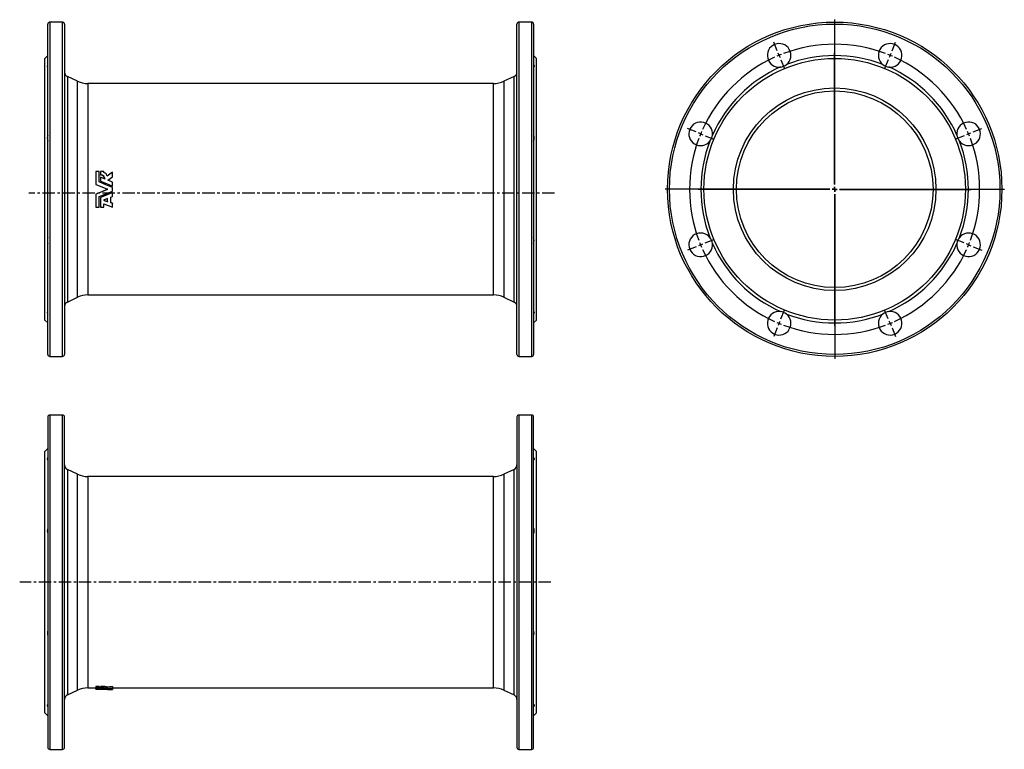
# Model space of a CAD drawing. Extents: x 100 to 1101, y 58 to 800.
import ezdxf

# ---------------------------------------------------------------- set-up
doc = ezdxf.new("R2010")
doc.units = 0
doc.linetypes.add('CENTERX2', pattern=[20.32, 12.7, -2.54, 2.54, -2.54])
doc.layers.get('0').update_dxf_attribs({"linetype": 'CONTINUOUS'})
doc.layers.add('FORMAT', color=7, linetype='CONTINUOUS')

# ---------------------------------------------------------------- blocks, each defined once
blk = doc.blocks.new('SW_CENTERMARKSYMBOL_0')
at = {"layer": 'FORMAT', "color": 0}
for p, q in [((0, 5), (0, 172.5)), ((-5, 0), (-172.5, 0)), ((0, 0), (-2.5, 0)), ((0, 0), (0, 2.5)), ((0, 0), (0, -2.5)), ((0, 0), (2.5, 0)), ((5, 0), (172.5, 0)), ((0, -5), (0, -172.5))]:
    blk.add_line(p, q, dxfattribs=at)
blk = doc.blocks.new('SW_CENTERMARKSYMBOL_1')
at = {"layer": 'FORMAT', "color": 0}
for p, q in [((-1.9, 4.6), (-5.5, 13.4)), ((114.8, 4.6), (118.4, 13.4)), ((0, 0), (-1, 2.3)), ((0, 0), (1, -2.3)), ((56.4, -131.3), (56.4, 2.5)), ((112.9, 0), (111.9, -2.3)), ((112.9, 0), (113.8, 2.3)), ((1.9, -4.6), (5.5, -13.4)), ((111, -4.6), (107.3, -13.4)), ((-84.4, -77.9), (-93.2, -74.3)), ((-79.8, -79.8), (-82.1, -78.9)), ((-79.8, -79.8), (-77.5, -80.8)), ((192.7, -79.8), (190.4, -80.8)), ((192.7, -79.8), (195, -78.9)), ((197.3, -77.9), (206.1, -74.3)), ((-75.2, -81.7), (-66.4, -85.4)), ((188.1, -81.7), (179.3, -85.4)), ((51.4, -136.3), (-82.3, -136.3)), ((56.4, -136.3), (53.9, -136.3)), ((56.4, -136.3), (56.4, -133.8)), ((56.4, -136.3), (56.4, -138.8)), ((56.4, -136.3), (58.9, -136.3)), ((61.4, -136.3), (195.2, -136.3)), ((56.4, -141.3), (56.4, -275)), ((-75.2, -190.8), (-66.4, -187.2)), ((188.1, -190.8), (179.3, -187.2)), ((-84.4, -194.6), (-93.2, -198.3)), ((-79.8, -192.7), (-82.1, -193.7)), ((-79.8, -192.7), (-77.5, -191.8)), ((192.7, -192.7), (190.4, -191.8)), ((192.7, -192.7), (195, -193.7)), ((197.3, -194.6), (206.1, -198.3)), ((1.9, -267.9), (5.5, -259.1)), ((111, -267.9), (107.3, -259.1)), ((0, -272.5), (1, -270.2)), ((112.9, -272.5), (111.9, -270.2)), ((-1.9, -277.2), (-5.5, -285.9)), ((0, -272.5), (-1, -274.9)), ((112.9, -272.5), (113.8, -274.9)), ((114.8, -277.2), (118.4, -285.9))]:
    blk.add_line(p, q, dxfattribs=at)
for start, end in [(69.4422, 110.5578), (112.5, 113.4711), (111.5289, 112.5), (67.5, 68.4711), (66.5289, 67.5), (114.4422, 155.5578), (24.4422, 65.5578), (157.5, 158.4711), (156.5289, 157.5), (22.5, 23.4711), (21.5289, 22.5), (159.4422, 200.5578), (339.4422, 20.5578), (201.5289, 202.5), (202.5, 203.4711), (204.4422, 245.5578), (294.4422, 335.5578), (336.5289, 337.5), (337.5, 338.4711), (246.5289, 247.5), (247.5, 248.4711), (249.4422, 290.5578), (291.5289, 292.5), (292.5, 293.4711)]:
    blk.add_arc((56.4, -136.3), 147.5, start, end, dxfattribs=at)

msp = doc.modelspace()

# ---------------------------------------------------------------- linework, layer by layer
at = {"color": 7, "linetype": 'CONTINUOUS'}
for p, q in [((128.3, 459.7), (128.3, 795.7)), ((143.3, 797.7), (130.3, 797.7)), ((145.3, 795.7), (145.3, 627.7)), ((605.3, 459.7), (605.3, 795.7)), ((620.3, 797.7), (607.3, 797.7)), ((622.3, 795.7), (622.3, 627.7)), ((128.3, 763.7), (125.3, 760.7)), ((625.3, 760.7), (622.3, 763.7)), ((125.3, 627.7), (125.3, 760.7)), ((625.3, 627.7), (625.3, 760.7)), ((158.5, 737.5), (148.2, 742.3)), ((602.4, 742.3), (592.1, 737.5)), ((581.5, 735.2), (169.1, 735.2)), ((180.6, 645.8), (177.1, 645.8)), ((180.6, 645.6), (180.6, 645.8)), ((185.4, 645.8), (182, 645.8)), ((182, 645.8), (182, 642.4)), ((185.4, 644.8), (185.4, 645.8)), ((185.4, 645.6), (185.4, 645.8)), ((185.4, 644.8), (185.4, 645.6)), ((177.1, 632.5), (177.1, 632.6)), ((186.5, 638.1), (182, 639.9)), ((182, 635.9), (182, 636)), ((189.4, 636.8), (194.2, 640.5)), ((194.2, 634.9), (189.4, 636.8)), ((189.5, 636.8), (194.2, 640.3)), ((194.2, 640.3), (194.2, 640.5)), ((194.2, 634.8), (194.2, 634.9)), ((194.2, 630.9), (194.2, 631)), ((125.3, 494.7), (125.3, 627.7)), ((145.3, 627.7), (145.3, 459.7)), ((177.1, 622.8), (177.1, 622.7)), ((194.2, 625.8), (194.2, 629.5)), ((622.3, 627.7), (622.3, 459.7)), ((625.3, 494.7), (625.3, 627.7)), ((182, 619.4), (182, 619.3)), ((189.1, 618.3), (184.8, 616.6)), ((184.8, 616.6), (189.1, 614.9)), ((185, 616.7), (189.1, 615.1)), ((185.4, 609.5), (185.4, 612.9)), ((185.4, 612.9), (194.2, 609.5)), ((189.1, 615.1), (189.1, 614.9)), ((192.3, 619.7), (194.2, 620.5)), ((194.2, 613.5), (192.3, 614.2)), ((194.2, 613.3), (192.3, 614)), ((194.2, 613.5), (194.2, 613.3)), ((177.1, 609.7), (177.1, 609.5)), ((177.1, 609.5), (180.6, 609.5)), ((182, 609.7), (182, 609.5)), ((182, 609.5), (185.4, 609.5)), ((148.2, 513), (158.5, 517.8)), ((169.1, 520.2), (581.5, 520.2)), ((592.1, 517.8), (602.4, 513)), ((125.3, 494.7), (128.3, 491.7)), ((622.3, 491.7), (625.3, 494.7)), ((130.3, 457.7), (143.3, 457.7)), ((607.3, 457.7), (620.3, 457.7)), ((128.3, 396.1), (128.3, 60.1)), ((143.3, 398.1), (130.3, 398.1)), ((145.3, 60.1), (145.3, 396.1)), ((605.3, 396.1), (605.3, 60.1)), ((620.3, 398.1), (607.3, 398.1)), ((622.3, 60.1), (622.3, 396.1)), ((128.3, 364.1), (125.3, 361.1)), ((125.3, 95.1), (125.3, 361.1)), ((625.3, 361.1), (622.3, 364.1)), ((625.3, 95.1), (625.3, 361.1)), ((158.5, 338), (148.2, 342.8)), ((602.4, 342.8), (592.1, 338)), ((581.5, 335.6), (169.1, 335.6)), ((169.1, 120.6), (177.1, 120.6)), ((180.6, 122.1), (177.1, 122.1)), ((177.1, 122.1), (177.1, 120.7)), ((177.1, 120.7), (177.1, 119.2)), ((180.6, 120.7), (177.1, 120.7)), ((177.1, 120.6), (177.1, 119.2)), ((180.6, 122.1), (180.6, 120.7)), ((182, 120.9), (180.6, 120.9)), ((185.4, 122.1), (182, 122.1)), ((182, 122.1), (182, 120.7)), ((182, 121.3), (182, 119.8)), ((182, 120.9), (182, 119.5)), ((185.4, 120.7), (182, 120.7)), ((182, 120.7), (182, 120.1)), ((185.4, 122.1), (185.4, 120.7)), ((185.4, 120.5), (185.4, 120.7)), ((188.8, 121.4), (188.8, 119.9)), ((194.2, 120.6), (581.5, 120.6)), ((148.2, 113.5), (158.5, 118.3)), ((186.5, 119.6), (182, 119.8)), ((189.1, 119.1), (194.2, 119.1)), ((189.4, 119.5), (194.2, 119.9)), ((194.2, 119.4), (189.4, 119.5)), ((194.2, 119.9), (194.2, 119.4)), ((194.2, 119.2), (194.2, 119.1)), ((194.2, 119.1), (194.2, 119.1)), ((592.1, 118.3), (602.4, 113.5)), ((125.3, 95.1), (128.3, 92.1)), ((622.3, 92.1), (625.3, 95.1)), ((130.3, 58.1), (143.3, 58.1)), ((607.3, 58.1), (620.3, 58.1))]:
    msp.add_line(p, q, dxfattribs=at)
at = {"color": 8, "linetype": 'CONTINUOUS'}
for p, q in [((130.3, 797.7), (130.3, 457.7)), ((143.3, 627.7), (143.3, 797.7)), ((607.3, 797.7), (607.3, 457.7)), ((620.3, 627.7), (620.3, 797.7)), ((148.2, 742.3), (148.2, 627.7)), ((602.4, 513), (602.4, 742.3)), ((158.5, 627.7), (158.5, 737.5)), ((169.1, 735.2), (169.1, 627.7)), ((581.5, 627.7), (581.5, 735.2)), ((592.1, 737.5), (592.1, 517.8)), ((143.3, 457.7), (143.3, 627.7)), ((148.2, 627.7), (148.2, 513)), ((158.5, 517.8), (158.5, 627.7)), ((169.1, 627.7), (169.1, 520.2)), ((581.5, 520.2), (581.5, 627.7)), ((620.3, 457.7), (620.3, 627.7)), ((130.3, 398.1), (130.3, 58.1)), ((143.3, 58.1), (143.3, 398.1)), ((607.3, 398.1), (607.3, 58.1)), ((620.3, 58.1), (620.3, 398.1)), ((148.2, 342.8), (148.2, 113.5)), ((602.4, 113.5), (602.4, 342.8)), ((158.5, 118.3), (158.5, 338)), ((169.1, 335.6), (169.1, 120.6)), ((581.5, 120.6), (581.5, 335.6)), ((592.1, 338), (592.1, 118.3))]:
    msp.add_line(p, q, dxfattribs=at)
at = {"color": 7, "linetype": 'CONTINUOUS', "flags": 128}
for points in [[(128.3, 754.5), (128.1, 754.1), (128, 753.7), (127.9, 753.4), (127.8, 753.1), (127.8, 752.8), (127.8, 752.5), (127.9, 752.3), (128.1, 752.2), (128.3, 752)], [(622.3, 754.5), (622.5, 754.1), (622.6, 753.7), (622.7, 753.4), (622.8, 753.1), (622.8, 752.8), (622.8, 752.5), (622.7, 752.3), (622.6, 752.2), (622.3, 752)], [(177.1, 645.8), (177.1, 642.5), (177.1, 639.2), (177.1, 635.9), (177.1, 632.6)], [(180.6, 635.1), (180.6, 638.7), (180.6, 642.3), (180.6, 645.8)], [(180.6, 635.1), (180.6, 638.5), (180.6, 642.1), (180.6, 645.6)], [(182, 642.2), (182, 642.2), (182, 642.3), (182, 642.4)], [(194.2, 645), (191.5, 642.9), (188.8, 640.9)], [(194.2, 640.5), (194.2, 642.7), (194.2, 645)], [(194.2, 644.7), (194.2, 644.8), (194.2, 644.9), (194.2, 645)], [(194.2, 640.3), (194.2, 642.5), (194.2, 644.7)], [(177.1, 632.6), (183.1, 630.1), (189.1, 627.7)], [(177.1, 632.5), (183.1, 630.1), (189.1, 627.7)], [(194.2, 629.5), (187.4, 632.3), (180.6, 635.1)], [(182, 639.9), (182, 638), (182, 636)], [(182, 636), (188.1, 633.5), (194.2, 631)], [(182, 635.9), (188.1, 633.4), (194.2, 630.9)], [(194.2, 631), (194.2, 632.9), (194.2, 634.9)], [(194.2, 630.9), (194.2, 632.9), (194.2, 634.8)], [(189.1, 627.7), (183.1, 625.2), (177.1, 622.7)], [(188.9, 627.6), (183.1, 625.2), (177.1, 622.8)], [(177.1, 622.8), (177.1, 619.5), (177.1, 616.2), (177.1, 613), (177.1, 609.7)], [(177.1, 622.7), (177.1, 619.4), (177.1, 616.1), (177.1, 612.8), (177.1, 609.5)], [(180.6, 620.2), (187.4, 623), (194.2, 625.8)], [(194.2, 624.4), (188.1, 621.9), (182, 619.4)], [(194.2, 624.3), (188.1, 621.8), (182, 619.3)], [(194.2, 620.5), (194.2, 622.4), (194.2, 624.3)], [(180.6, 609.5), (180.6, 613.1), (180.6, 616.6), (180.6, 620.2)], [(182, 619.4), (182, 616.2), (182, 613), (182, 609.7)], [(182, 619.3), (182, 616), (182, 612.8), (182, 609.5)], [(189.1, 614.9), (189.1, 616.6), (189.1, 618.3)], [(189.1, 615.1), (189.1, 616.8), (189.1, 618.3)], [(192.3, 614), (192.3, 616.9), (192.3, 619.7)], [(194.2, 609.5), (194.2, 611.4), (194.2, 613.3)], [(128.3, 503.3), (128.1, 503.2), (127.9, 503), (127.9, 502.8), (127.8, 502.6), (127.8, 502.3), (127.9, 502), (128, 501.6), (128.1, 501.2), (128.3, 500.8)], [(622.3, 503.3), (622.6, 503.2), (622.7, 503), (622.8, 502.8), (622.8, 502.6), (622.8, 502.3), (622.7, 502), (622.6, 501.6), (622.5, 501.2), (622.3, 500.8)], [(128.3, 355), (128.1, 354.6), (128, 354.2), (127.9, 353.9), (127.8, 353.5), (127.8, 353.3), (127.8, 353), (127.9, 352.8), (128.1, 352.6), (128.3, 352.5)], [(622.3, 355), (622.5, 354.6), (622.6, 354.2), (622.7, 353.9), (622.8, 353.5), (622.8, 353.3), (622.8, 353), (622.7, 352.8), (622.6, 352.6), (622.3, 352.5)], [(177.1, 122.1), (177.1, 121.6), (177.1, 121.2), (177.1, 120.9), (177.1, 120.7)], [(177.1, 120.7), (177.1, 120.2), (177.1, 119.8), (177.1, 119.4), (177.1, 119.2)], [(177.1, 119.2), (177.1, 119.4), (177.1, 119.8), (177.1, 120.2), (177.1, 120.6)], [(180.6, 119.4), (180.6, 119.7), (180.6, 120.1), (180.6, 120.7)], [(182, 122.1), (182, 121.9), (182, 121.6)], [(182, 121.6), (182, 121.2), (182, 120.9), (182, 120.1)], [(182, 121.3), (182, 121.1), (182, 120.9)], [(194.2, 122), (191.5, 121.7), (188.8, 121.4)], [(194.2, 120.5), (191.5, 120.2), (188.8, 119.9)], [(194.2, 122), (194.2, 121.6), (194.2, 121.3), (194.2, 120.5)], [(194.2, 119.9), (194.2, 120.2), (194.2, 120.5)], [(189.1, 119.1), (183.1, 119.2), (177.1, 119.2)], [(177.1, 119.2), (183.1, 119.2), (189.1, 119.1)], [(194.2, 119.1), (187.4, 119.2), (180.6, 119.4)], [(182, 119.8), (182, 119.6), (182, 119.5)], [(182, 119.5), (188.1, 119.3), (194.2, 119.2)], [(194.2, 119.2), (194.2, 119.3), (194.2, 119.4)], [(128.3, 103.8), (128.1, 103.6), (127.9, 103.5), (127.9, 103.3), (127.8, 103), (127.8, 102.7), (127.9, 102.4), (128, 102.1), (128.1, 101.7), (128.3, 101.3)], [(622.3, 103.8), (622.6, 103.6), (622.7, 103.5), (622.8, 103.3), (622.8, 103), (622.8, 102.7), (622.7, 102.4), (622.6, 102.1), (622.5, 101.7), (622.3, 101.3)]]:
    msp.add_lwpolyline(points, dxfattribs=at)
at = {"color": 7, "linetype": 'CONTINUOUS'}
for radius in [170, 133, 103, 100]:
    msp.add_circle((928.4, 627.7), radius, dxfattribs=at)
at = {"color": 8, "linetype": 'CONTINUOUS'}
msp.add_circle((928.4, 627.7), 168, dxfattribs=at)
at = {"color": 7, "linetype": 'CONTINUOUS'}
for centre, radius, start, end in [((130.3, 795.7), 2, 90, 180), ((143.3, 795.7), 2, 0, 90), ((607.3, 795.7), 2, 90, 180), ((620.3, 795.7), 2, 0, 90), ((871.9, 763.9), 12, 308.4186, 276.5814), ((984.8, 763.9), 12, 263.4186, 231.5814), ((928.4, 627.7), 136, 68.8867, 111.1133), ((928.4, 627.7), 136, 113.8867, 156.1133), ((871.9, 763.9), 12, 276.5822, 308.4176), ((984.8, 763.9), 12, 231.583, 263.4171), ((928.4, 627.7), 136, 23.8867, 66.1133), ((150.3, 746.8), 5, 180, 245), ((600.3, 746.8), 5, 295, 0), ((169.1, 760.2), 25, 245, 270), ((581.5, 760.2), 25, 270, 295), ((792.1, 684.1), 12, 353.4186, 321.5814), ((1064.6, 684.1), 12, 218.4186, 186.5814), ((137.2, 679.7), 9.4, 161.1366, 198.8634), ((613.4, 679.7), 9.4, 341.1366, 18.8634), ((792.1, 684.1), 12, 321.583, 353.4171), ((1064.6, 684.1), 12, 186.5822, 218.4176), ((928.4, 627.7), 136, 158.8867, 201.1133), ((928.4, 627.7), 136, 338.8867, 21.1133), ((182, 637.9), 4.46, 1.7183, 89.9207), ((182, 637.8), 4.41, 3.816, 90.4604), ((183.5, 639.8), 5.4, 11.7857, 69.0461), ((168, 624.4), 26.3, 359.9689, 0.0685), ((792.1, 571.2), 12, 38.4186, 6.5814), ((1064.6, 571.2), 12, 173.4186, 141.5814), ((137.3, 575.6), 9.47, 161.2732, 198.7268), ((613.3, 575.6), 9.47, 341.2732, 18.7268), ((792.1, 571.2), 12, 6.5822, 38.4176), ((928.4, 627.7), 136, 203.8867, 246.1133), ((928.4, 627.7), 136, 293.8867, 336.1133), ((1064.6, 571.2), 12, 141.583, 173.4171), ((150.3, 508.5), 5, 115, 180), ((169.1, 495.2), 25, 90, 115), ((581.5, 495.2), 25, 65, 90), ((600.3, 508.5), 5, 0, 65), ((871.9, 491.4), 12, 83.4186, 51.5814), ((871.9, 491.4), 12, 51.583, 83.4171), ((928.4, 627.7), 136, 248.8867, 291.1133), ((984.8, 491.4), 12, 128.4186, 96.5814), ((984.8, 491.4), 12, 96.5822, 128.4176), ((130.3, 459.7), 2, 180, 270), ((143.3, 459.7), 2, 270, 0), ((607.3, 459.7), 2, 180, 270), ((620.3, 459.7), 2, 270, 0), ((130.3, 396.1), 2, 90, 180), ((143.3, 396.1), 2, 0, 90), ((607.3, 396.1), 2, 90, 180), ((620.3, 396.1), 2, 0, 90), ((150.3, 347.3), 5, 180, 245), ((600.3, 347.3), 5, 295, 0), ((169.1, 360.6), 25, 245, 270), ((581.5, 360.6), 25, 270, 295), ((137.2, 280.2), 9.4, 161.1366, 198.8634), ((613.4, 280.2), 9.4, 341.1366, 18.8634), ((137.3, 176.1), 9.47, 161.2732, 198.7268), ((613.3, 176.1), 9.47, 341.2732, 18.7268), ((169.1, 95.6), 25, 90, 115), ((183, 109), 11.2, 72.0414, 95.0861), ((185.4, 111), 10.9, 71.812, 89.6968), ((185.4, 109.6), 10.9, 71.648, 89.6073), ((581.5, 95.6), 25, 65, 90), ((150.3, 108.9), 5, 115, 180), ((600.3, 108.9), 5, 0, 65), ((130.3, 60.1), 2, 180, 270), ((143.3, 60.1), 2, 270, 0), ((607.3, 60.1), 2, 180, 270), ((620.3, 60.1), 2, 270, 0)]:
    msp.add_arc(centre, radius, start, end, dxfattribs=at)
at = {"layer": 'FORMAT', "linetype": 'CENTERX2'}
for p, q in [((643.5, 623.9), (109, 623.9)), ((639.8, 228.1), (99.7, 228.1))]:
    msp.add_line(p, q, dxfattribs=at)

# ---------------------------------------------------------------- block references
at = {"layer": 'FORMAT'}
for name, p in [('SW_CENTERMARKSYMBOL_0', (928.4, 627.7)), ('SW_CENTERMARKSYMBOL_1', (871.9, 763.9))]:
    msp.add_blockref(name, p, dxfattribs=at)

doc.saveas('drawing.dxf')
